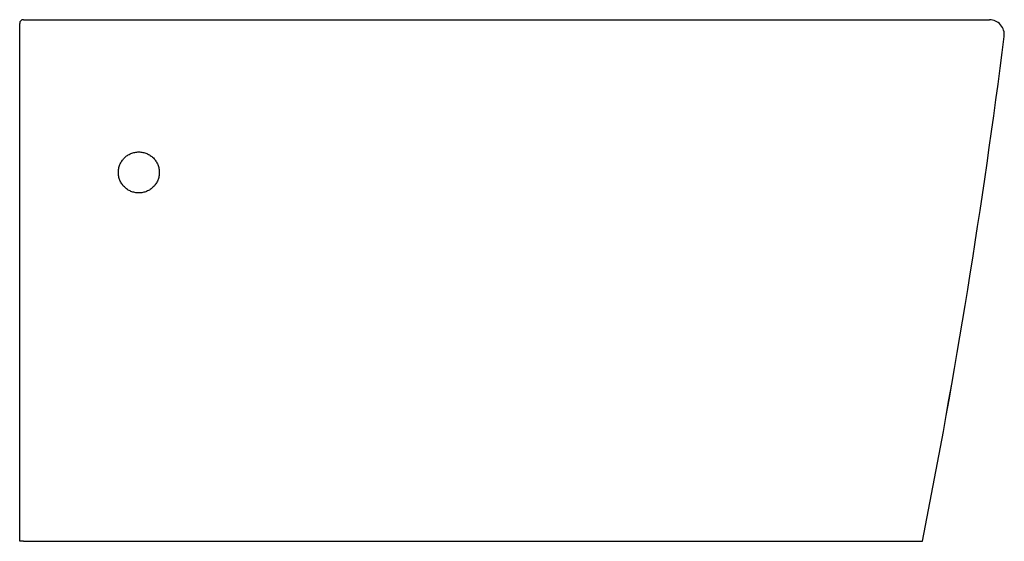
# Model space of a CAD drawing. Header units: millimetres. Extents: x 7070.591 to 7071.12, y 2641.302 to 2641.582.
import ezdxf

# ---------------------------------------------------------------- set-up
doc = ezdxf.new("R2010")
doc.units = ezdxf.units.MM
doc.layers.add('SANINDUSA', color=3, linetype='Continuous')

msp = doc.modelspace()

# ---------------------------------------------------------------- linework, layer by layer
at = {"layer": 'SANINDUSA'}
for p, q in [((7070.592868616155, 2641.582124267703), (7071.111800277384, 2641.582124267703)), ((7070.592868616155, 2641.302124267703), (7071.015393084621, 2641.302124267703))]:
    msp.add_line(p, q, dxfattribs=at)
for centre, radius, start, end in [((7070.592868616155, 2641.580124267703), 0.00200000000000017, 90, 180), ((7071.111800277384, 2641.574124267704), 0.008000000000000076, 352.772264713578, 90), ((7067.159985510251, 2642.075070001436), 3.991439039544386, 348.8340767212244, 352.7755271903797), ((7067.151529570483, 2642.076438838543), 4, 348.8382961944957, 352.7712946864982)]:
    msp.add_arc(centre, radius, start, end, dxfattribs=at)
for points, knots in [([(7070.590868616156, 2641.573682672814), (7070.590868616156, 2641.574096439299), (7070.590868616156, 2641.574506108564), (7070.590868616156, 2641.575114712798), (7070.590868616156, 2641.575316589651), (7070.590868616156, 2641.575718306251), (7070.590868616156, 2641.575917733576), (7070.590868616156, 2641.576499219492), (7070.590868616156, 2641.576869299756), (7070.590868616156, 2641.577397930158), (7070.590868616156, 2641.577570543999), (7070.590868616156, 2641.577899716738), (7070.590868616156, 2641.578056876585), (7070.590868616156, 2641.578506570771), (7070.590868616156, 2641.578778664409), (7070.590868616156, 2641.579257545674), (7070.590868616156, 2641.579458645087), (7070.590868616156, 2641.579786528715), (7070.590868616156, 2641.579913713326), (7070.590868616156, 2641.580081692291), (7070.590868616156, 2641.580124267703), (7070.590868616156, 2641.580124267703)], [0, 0, 0, 0, 0.1250000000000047, 0.1250000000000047, 0.187500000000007, 0.187500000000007, 0.2500000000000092, 0.2500000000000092, 0.3750000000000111, 0.3750000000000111, 0.43750000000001, 0.43750000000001, 0.500000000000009, 0.500000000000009, 0.6250000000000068, 0.6250000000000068, 0.7500000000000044, 0.7500000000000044, 0.8750000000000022, 0.8750000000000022, 1, 1, 1, 1]), ([(7070.590868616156, 2641.302124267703), (7070.590868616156, 2641.324662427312), (7070.590868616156, 2641.347227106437), (7070.590868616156, 2641.392404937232), (7070.590868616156, 2641.41501791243), (7070.590868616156, 2641.482921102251), (7070.590868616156, 2641.528271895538), (7070.590868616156, 2641.573682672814)], [0, 0, 0, 0, 0.25, 0.25, 0.5, 0.5, 1, 1, 1, 1]), ([(7070.643868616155, 2641.500124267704), (7070.643868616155, 2641.499399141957), (7070.643939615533, 2641.498686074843), (7070.644148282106, 2641.497633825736), (7070.644234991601, 2641.497285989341), (7070.644443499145, 2641.496596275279), (7070.644565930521, 2641.496253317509), (7070.64497862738, 2641.495255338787), (7070.645315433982, 2641.494624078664), (7070.645912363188, 2641.493727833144), (7070.646127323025, 2641.493436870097), (7070.646586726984, 2641.492875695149), (7070.646828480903, 2641.492608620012), (7070.647588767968, 2641.491846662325), (7070.648141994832, 2641.491390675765), (7070.649043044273, 2641.490786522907), (7070.649355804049, 2641.490598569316), (7070.649991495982, 2641.490257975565), (7070.650640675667, 2641.489950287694), (7070.651316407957, 2641.489707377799), (7070.65200559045, 2641.489497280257), (7070.652358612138, 2641.489408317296), (7070.653426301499, 2641.48919510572), (7070.654141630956, 2641.489124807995), (7070.655219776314, 2641.489124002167), (7070.655580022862, 2641.489141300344), (7070.656302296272, 2641.489212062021), (7070.656662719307, 2641.489265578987), (7070.657723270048, 2641.489476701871), (7070.658410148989, 2641.489685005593), (7070.659410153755, 2641.490099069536), (7070.659740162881, 2641.490255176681), (7070.660378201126, 2641.490596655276), (7070.660686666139, 2641.490781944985), (7070.661581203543, 2641.491380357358), (7070.662136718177, 2641.49183560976), (7070.663163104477, 2641.492862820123), (7070.663618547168, 2641.493419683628), (7070.664215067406, 2641.4943128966), (7070.664399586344, 2641.494620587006), (7070.664739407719, 2641.49525627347), (7070.664895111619, 2641.495585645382), (7070.665308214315, 2641.496583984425), (7070.665515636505, 2641.497268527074), (7070.665796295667, 2641.498675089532), (7070.665868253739, 2641.499402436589), (7070.665868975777, 2641.500835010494), (7070.665800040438, 2641.501546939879), (7070.665590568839, 2641.502608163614), (7070.6655025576, 2641.502961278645), (7070.665294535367, 2641.503649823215), (7070.665053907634, 2641.504324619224), (7070.664749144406, 2641.504972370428), (7070.664411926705, 2641.505606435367), (7070.664226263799, 2641.505917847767), (7070.663624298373, 2641.5068222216), (7070.663169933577, 2641.507377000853), (7070.662411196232, 2641.508139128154), (7070.662145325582, 2641.508381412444), (7070.661586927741, 2641.508841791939), (7070.661294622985, 2641.50905937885), (7070.660397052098, 2641.509661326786), (7070.659765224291, 2641.51000064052), (7070.658767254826, 2641.510416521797), (7070.658424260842, 2641.510540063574), (7070.657730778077, 2641.510751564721), (7070.657381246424, 2641.510839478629), (7070.656324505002, 2641.51105114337), (7070.655609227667, 2641.511123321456), (7070.654519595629, 2641.511124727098), (7070.654156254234, 2641.511107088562), (7070.653439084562, 2641.511036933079), (7070.652728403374, 2641.51093192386), (7070.652030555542, 2641.510757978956), (7070.651339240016, 2641.510548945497), (7070.650995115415, 2641.510426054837), (7070.649992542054, 2641.510010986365), (7070.649359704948, 2641.509672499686), (7070.648163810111, 2641.508874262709), (7070.647597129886, 2641.50840928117), (7070.646581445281, 2641.507393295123), (7070.646126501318, 2641.506839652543), (7070.645524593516, 2641.505939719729), (7070.645337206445, 2641.505627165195), (7070.644997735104, 2641.504992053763), (7070.64469128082, 2641.504343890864), (7070.644449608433, 2641.503670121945), (7070.644240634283, 2641.502983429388), (7070.64415228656, 2641.502632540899), (7070.643939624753, 2641.501567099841), (7070.643868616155, 2641.50084939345), (7070.643868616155, 2641.500124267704)], [0, 0, 0, 0, 0.03125000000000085, 0.03125000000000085, 0.04687500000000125, 0.04687500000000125, 0.06250000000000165, 0.06250000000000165, 0.09375000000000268, 0.09375000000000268, 0.1093750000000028, 0.1093750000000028, 0.125000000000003, 0.125000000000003, 0.1562500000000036, 0.1562500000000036, 0.1718750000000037, 0.1718750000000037, 0.1875000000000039, 0.2031250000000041, 0.2031250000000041, 0.2187500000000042, 0.2187500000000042, 0.2500000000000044, 0.2500000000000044, 0.2656250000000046, 0.2656250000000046, 0.2812500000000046, 0.2812500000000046, 0.3125000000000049, 0.3125000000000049, 0.3281250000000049, 0.3281250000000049, 0.3437500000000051, 0.3437500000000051, 0.3750000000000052, 0.3750000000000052, 0.4062500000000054, 0.4062500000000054, 0.4218750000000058, 0.4218750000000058, 0.4375000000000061, 0.4375000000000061, 0.4687500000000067, 0.4687500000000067, 0.5000000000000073, 0.5000000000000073, 0.531250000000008, 0.531250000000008, 0.5468750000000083, 0.5468750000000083, 0.5625000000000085, 0.5781250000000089, 0.5781250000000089, 0.5937500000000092, 0.5937500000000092, 0.6250000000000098, 0.6250000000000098, 0.6406250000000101, 0.6406250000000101, 0.6562500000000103, 0.6562500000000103, 0.6875000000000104, 0.6875000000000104, 0.7031250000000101, 0.7031250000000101, 0.7187500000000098, 0.7187500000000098, 0.7500000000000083, 0.7500000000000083, 0.765625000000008, 0.765625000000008, 0.7812500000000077, 0.7968750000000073, 0.7968750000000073, 0.812500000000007, 0.812500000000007, 0.8437500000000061, 0.8437500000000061, 0.8750000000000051, 0.8750000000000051, 0.9062500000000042, 0.9062500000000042, 0.9218750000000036, 0.9218750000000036, 0.9375000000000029, 0.9531250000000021, 0.9531250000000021, 0.9687500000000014, 0.9687500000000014, 1, 1, 1, 1]), ([(7070.592868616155, 2641.302124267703), (7070.592735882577, 2641.302124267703), (7070.59260540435, 2641.302124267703), (7070.592348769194, 2641.302124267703), (7070.592221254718, 2641.302124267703), (7070.591978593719, 2641.302124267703), (7070.591863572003, 2641.302124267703), (7070.591646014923, 2641.302124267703), (7070.591543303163, 2641.302124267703), (7070.591267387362, 2641.302124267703), (7070.591119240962, 2641.302124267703), (7070.590921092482, 2641.302124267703), (7070.590868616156, 2641.302124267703), (7070.590868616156, 2641.302124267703)], [0, 0, 0, 0, 0.125, 0.125, 0.25, 0.25, 0.375, 0.375, 0.5, 0.5, 0.75, 0.75, 1, 1, 1, 1])]:
    msp.add_open_spline(points, degree=3, knots=knots, dxfattribs=at)
msp.add_open_spline([(7071.015393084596, 2641.302124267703), (7071.019682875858, 2641.302124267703), (7071.02797180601, 2641.302124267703), (7071.039345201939, 2641.302124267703), (7071.049489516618, 2641.302124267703), (7071.058241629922, 2641.302124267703), (7071.065436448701, 2641.302124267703), (7071.070898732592, 2641.302124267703), (7071.074430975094, 2641.302124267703), (7071.075343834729, 2641.302124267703), (7071.075868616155, 2641.302124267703)], degree=3, dxfattribs=at)

doc.saveas('drawing.dxf')
